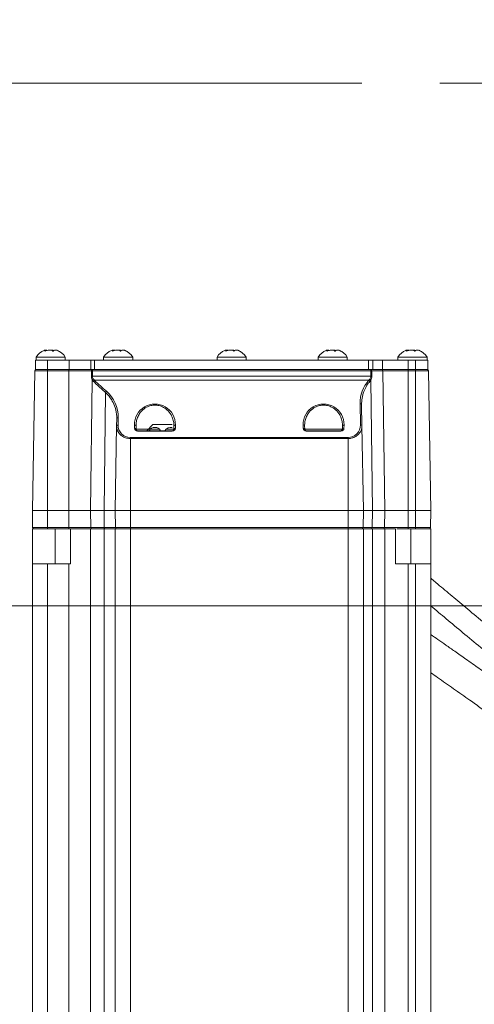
# Model space of a CAD drawing. Header units: millimetres. Extents: x 0 to 8410, y 0 to 5940.
# Tile 25 of 256: x 1047 to 1195, y 1748 to 2069. Entities that reach past the tile are written whole.
import ezdxf

# ---------------------------------------------------------------- set-up
doc = ezdxf.new("R2010")
doc.units = ezdxf.units.MM
doc.header["$LTSCALE"] = 10
doc.linetypes.add('CENTERX2', pattern=[20.32, 12.7, -2.54, 2.54, -2.54])
doc.styles.add('SLDTEXTSTYLE0', font='TXT', dxfattribs={"width": 0.605})
doc.dimstyles.new('SLDDIMSTYLE0', dxfattribs={"dimtxt": 50, "dimasz": 50, "dimexe": 0, "dimexo": 0.0625, "dimgap": 12.5, "dimtad": 1, "dimtoh": 1, "dimdec": 1, "dimrnd": 1e-09, "dimzin": 12, "dimdsep": 46, "dimtxsty": 'SLDTEXTSTYLE0', "dimsah": 1, "dimcen": 0.09, "dimadec": 0, "dimazin": 0, "dimtfac": 1, "dimtofl": 0, "dimtmove": 0, "dimatfit": 3, "dimfxl": 0, "dimfrac": 2, "dimtolj": 1, "dimtzin": 12, "dimarcsym": 0})

# ---------------------------------------------------------------- blocks, each defined once
blk = doc.blocks.new('*D7')
at = {"color": 7, "linetype": 'Continuous', "lineweight": 0}
for p, q in [((1441.19, 2973.04), (715.54, 2973.04)), ((730.54, 2973.04), (730.54, 1878.04)), ((1441.19, 1878.04), (715.54, 1878.04))]:
    blk.add_line(p, q, dxfattribs=at)
for points in [[(730.54, 2973.04), (723.04, 2923.04), (738.04, 2923.04)], [(730.54, 1878.04), (738.04, 1928.04), (723.04, 1928.04)]]:
    blk.add_solid(points, dxfattribs=at)
at = {"color": 7, "linetype": 'Continuous', "lineweight": 0, "insert": (666.09, 2349.16), "char_height": 50, "attachment_point": 1, "rotation": 90, "style": 'SLDTEXTSTYLE0'}
blk.add_mtext('1095', dxfattribs=at)
blk = doc.blocks.new('*D8')
at = {"color": 7, "linetype": 'Continuous', "lineweight": 0}
for p, q in [((1441.19, 1878.04), (715.54, 1878.04)), ((730.54, 1878.04), (730.54, 1383.04)), ((1102.29, 1383.04), (715.54, 1383.04))]:
    blk.add_line(p, q, dxfattribs=at)
for points in [[(730.54, 1878.04), (723.04, 1828.04), (738.04, 1828.04)], [(730.54, 1383.04), (738.04, 1433.04), (723.04, 1433.04)]]:
    blk.add_solid(points, dxfattribs=at)
at = {"color": 7, "linetype": 'Continuous', "lineweight": 0, "insert": (666.09, 1573.26), "char_height": 50, "attachment_point": 1, "rotation": 90, "style": 'SLDTEXTSTYLE0'}
blk.add_mtext('495', dxfattribs=at)
blk = doc.blocks.new('*D9')
at = {"color": 7, "linetype": 'Continuous', "lineweight": 0}
for p, q in [((1441.19, 3305.04), (615.54, 3305.04)), ((630.54, 3305.04), (630.54, 1383.04)), ((1102.29, 1383.04), (615.54, 1383.04))]:
    blk.add_line(p, q, dxfattribs=at)
for points in [[(630.54, 3305.04), (623.04, 3255.04), (638.04, 3255.04)], [(630.54, 1383.04), (638.04, 1433.04), (623.04, 1433.04)]]:
    blk.add_solid(points, dxfattribs=at)
at = {"color": 7, "linetype": 'Continuous', "lineweight": 0, "insert": (566.09, 2267.66), "char_height": 50, "attachment_point": 1, "rotation": 90, "style": 'SLDTEXTSTYLE0'}
blk.add_mtext('1922', dxfattribs=at)

msp = doc.modelspace()

# ---------------------------------------------------------------- linework, layer by layer
at = {"color": 7, "linetype": 'CENTERX2', "lineweight": 0}
msp.add_line((828.51801, 2048.330091), (1659.983376, 2048.330091), dxfattribs=at)
at = {"color": 7, "linetype": 'Continuous', "lineweight": 0}
for p, q in [((1055.401895, 1960.982725), (1055.401895, 1961.219773)), ((1077.401895, 1960.982725), (1077.401895, 1961.219773)), ((1114.401895, 1960.982725), (1114.401895, 1961.219773)), ((1147.401895, 1960.982725), (1147.401895, 1961.219773)), ((1173.401896, 1960.982725), (1173.401896, 1961.219773)), ((1052.190784, 1958.044753), (1052.190784, 1955.044791)), ((1052.190784, 1958.044753), (1056.190792, 1958.044753)), ((1052.440781, 1959.04474), (1052.440781, 1958.044753)), ((1061.940793, 1959.04474), (1052.440781, 1959.04474)), ((1056.190792, 1958.044753), (1063.190792, 1958.044753)), ((1061.940793, 1958.044753), (1061.940793, 1959.04474)), ((1063.190792, 1958.044753), (1070.219461, 1958.044753)), ((1070.219461, 1958.044753), (1071.497414, 1958.044753)), ((1071.497414, 1958.044753), (1160.856206, 1958.044753)), ((1074.440781, 1959.04474), (1074.440781, 1958.044753)), ((1083.940793, 1959.04474), (1074.440781, 1959.04474)), ((1083.940793, 1958.044753), (1083.940793, 1959.04474)), ((1111.440781, 1959.04474), (1111.440781, 1958.044753)), ((1120.940793, 1959.04474), (1111.440781, 1959.04474)), ((1120.940793, 1958.044753), (1120.940793, 1959.04474)), ((1144.440789, 1959.04474), (1144.440789, 1958.044753)), ((1153.940786, 1959.04474), (1144.440789, 1959.04474)), ((1153.940786, 1958.044753), (1153.940786, 1959.04474)), ((1160.856206, 1958.044753), (1162.297029, 1958.044753)), ((1162.297029, 1958.044753), (1165.36678, 1958.044753)), ((1165.36678, 1958.044753), (1173.818905, 1958.044753)), ((1170.440789, 1959.04474), (1170.440789, 1958.044753)), ((1179.940786, 1959.04474), (1170.440789, 1959.04474)), ((1173.818905, 1958.044753), (1176.190782, 1958.044753)), ((1176.190782, 1958.044753), (1180.190783, 1958.044753)), ((1179.940786, 1958.044753), (1179.940786, 1959.04474)), ((1180.190783, 1958.044753), (1180.190783, 1955.044791)), ((1051.985148, 1954.55347), (1051.190782, 1909.044788)), ((1052.190784, 1955.044791), (1056.190792, 1955.044791)), ((1056.190792, 1955.044791), (1063.190792, 1955.044791)), ((1063.190792, 1955.044791), (1070.219461, 1955.044791)), ((1070.219461, 1955.044791), (1071.497414, 1955.044791)), ((1071.497414, 1955.044791), (1160.856206, 1955.044791)), ((1160.856206, 1955.044791), (1162.297029, 1955.044791)), ((1162.297029, 1955.044791), (1165.36678, 1955.044791)), ((1165.36678, 1955.044791), (1173.818905, 1955.044791)), ((1173.818905, 1955.044791), (1176.190782, 1955.044791)), ((1176.190782, 1955.044791), (1180.190783, 1955.044791)), ((1180.396426, 1954.55347), (1181.190785, 1909.044788)), ((1158.588845, 1943.52983), (1158.70988, 1936.595842)), ((1078.671697, 1936.595842), (1078.713093, 1938.96769)), ((1078.671697, 1936.595842), (1078.190792, 1909.044788)), ((1085.012812, 1936.595842), (1085.031319, 1935.536012)), ((1085.531238, 1935.044751), (1096.850339, 1935.044751)), ((1088.540781, 1935.044751), (1090.540785, 1937.044785)), ((1096.848894, 1937.044785), (1090.540785, 1937.044785)), ((1097.350258, 1935.536012), (1097.368765, 1936.595842)), ((1140.012819, 1936.595842), (1140.031312, 1935.536012)), ((1140.531231, 1935.044751), (1151.850339, 1935.044751)), ((1152.350258, 1935.536012), (1152.368758, 1936.595842)), ((1158.70988, 1936.595842), (1159.190785, 1909.044788)), ((1051.190782, 1909.044788), (1056.190792, 1909.044788)), ((1051.286939, 1903.536067), (1051.190782, 1909.044788)), ((1056.190792, 1909.044788), (1063.124794, 1909.044788)), ((1063.124794, 1909.044788), (1070.200253, 1909.044788)), ((1070.200253, 1909.044788), (1074.590791, 1909.044788)), ((1074.590791, 1909.044788), (1078.190792, 1909.044788)), ((1078.190792, 1909.044788), (1083.190787, 1909.044788)), ((1078.286935, 1903.536067), (1078.190792, 1909.044788)), ((1083.190787, 1909.044788), (1154.190782, 1909.044788)), ((1154.190782, 1909.044788), (1159.190785, 1909.044788)), ((1159.094628, 1903.536067), (1159.190785, 1909.044788)), ((1159.190785, 1909.044788), (1162.124116, 1909.044788)), ((1162.124116, 1909.044788), (1166.135158, 1909.044788)), ((1166.135158, 1909.044788), (1173.818905, 1909.044788)), ((1173.818905, 1909.044788), (1176.190782, 1909.044788)), ((1176.190782, 1909.044788), (1181.190785, 1909.044788)), ((1181.094628, 1903.536067), (1181.190785, 1909.044788)), ((1051.190782, 1891.644761), (1051.190782, 1903.044746)), ((1051.786858, 1903.044746), (1051.190782, 1903.044746)), ((1056.190792, 1903.044746), (1051.786858, 1903.044746)), ((1063.124794, 1903.044746), (1056.190792, 1903.044746)), ((1063.340891, 1903.044746), (1063.124794, 1903.044746)), ((1063.690785, 1903.044746), (1063.690785, 1891.644761)), ((1074.590791, 1903.044746), (1070.200253, 1903.044746)), ((1078.786868, 1903.044746), (1074.972276, 1903.044746)), ((1078.190792, 1741.044775), (1078.190792, 1903.044746)), ((1083.190787, 1903.044746), (1078.786868, 1903.044746)), ((1154.190782, 1903.044746), (1083.190787, 1903.044746)), ((1158.594709, 1903.044746), (1154.190782, 1903.044746)), ((1161.70289, 1903.044746), (1158.594709, 1903.044746)), ((1159.190785, 1903.044746), (1159.190785, 1741.044775)), ((1161.858898, 1903.044746), (1161.70289, 1903.044746)), ((1166.135158, 1903.044746), (1162.124116, 1903.044746)), ((1169.690784, 1891.644761), (1169.690784, 1903.044746)), ((1173.818905, 1903.044746), (1170.040209, 1903.044746)), ((1176.190782, 1903.044746), (1173.818905, 1903.044746)), ((1180.594709, 1903.044746), (1176.190782, 1903.044746)), ((1181.190785, 1903.044746), (1180.594709, 1903.044746)), ((1181.190785, 1903.044746), (1181.190785, 1891.644761)), ((1051.190782, 1741.044775), (1051.190782, 1891.644761)), ((1063.124794, 1891.644761), (1056.190792, 1891.644761)), ((1063.690785, 1891.644761), (1063.124794, 1891.644761)), ((1173.818905, 1891.644761), (1176.190782, 1891.644761)), ((1181.190785, 1891.644761), (1181.190785, 1741.044775))]:
    msp.add_line(p, q, dxfattribs=at)
at = {"color": 8, "linetype": 'Continuous', "lineweight": 0}
for p, q in [((1056.190792, 1958.044753), (1056.190792, 1955.044791)), ((1063.190792, 1958.044753), (1063.190792, 1955.044791)), ((1070.219461, 1958.044753), (1070.219461, 1955.044791)), ((1071.497414, 1958.044753), (1071.497414, 1955.044791)), ((1160.856206, 1958.044753), (1160.856206, 1955.044791)), ((1162.297029, 1958.044753), (1162.297029, 1955.044791)), ((1165.36678, 1958.044753), (1165.36678, 1955.044791)), ((1173.818905, 1958.044753), (1173.818905, 1955.044791)), ((1176.190782, 1958.044753), (1176.190782, 1955.044791)), ((1056.190792, 1954.55347), (1051.985148, 1954.55347)), ((1056.190792, 1955.044791), (1056.190792, 1954.55347)), ((1056.190792, 1954.55347), (1056.190792, 1909.044788)), ((1063.124794, 1954.55347), (1056.190792, 1954.55347)), ((1063.124794, 1955.044791), (1063.124794, 1954.55347)), ((1063.124794, 1954.55347), (1063.124794, 1909.044788)), ((1070.451353, 1954.55347), (1063.124794, 1954.55347)), ((1070.790667, 1954.55347), (1070.779044, 1952.852711)), ((1070.790667, 1955.044791), (1070.790667, 1954.55347)), ((1161.575999, 1954.55347), (1070.790667, 1954.55347)), ((1161.575999, 1955.044791), (1161.575999, 1954.55347)), ((1161.588419, 1952.852711), (1161.575999, 1954.55347)), ((1165.524792, 1954.55347), (1161.932152, 1954.55347)), ((1165.524792, 1954.55347), (1166.135158, 1909.044788)), ((1173.818905, 1954.55347), (1165.524792, 1954.55347)), ((1173.818905, 1954.55347), (1173.818905, 1955.044791)), ((1173.818905, 1954.55347), (1173.818905, 1909.044788)), ((1176.190782, 1954.55347), (1173.818905, 1954.55347)), ((1176.190782, 1954.55347), (1176.190782, 1955.044791)), ((1176.190782, 1954.55347), (1176.190782, 1909.044788)), ((1180.396426, 1954.55347), (1176.190782, 1954.55347)), ((1070.726741, 1951.67397), (1070.200253, 1909.044788)), ((1071.132693, 1951.128587), (1070.726741, 1951.67397)), ((1070.779044, 1952.852711), (1161.588419, 1952.852711)), ((1071.08045, 1951.909706), (1071.483213, 1951.4734)), ((1160.915937, 1951.4734), (1071.483213, 1951.4734)), ((1160.915937, 1951.4734), (1161.246206, 1951.832101)), ((1161.599491, 1951.576933), (1161.28416, 1951.128587)), ((1161.599491, 1951.576933), (1162.124116, 1909.044788)), ((1075.020958, 1947.552011), (1074.590791, 1909.044788)), ((1158.209953, 1936.940655), (1158.088926, 1943.874642)), ((1079.213012, 1939.312503), (1079.171616, 1936.940655)), ((1084.531385, 1935.880885), (1084.512893, 1936.940655)), ((1085.031319, 1935.536012), (1089.032058, 1935.536012)), ((1085.531238, 1935.044751), (1085.531238, 1934.898302)), ((1096.850339, 1934.898302), (1085.531238, 1934.898302)), ((1089.712236, 1935.536012), (1092.669327, 1935.536012)), ((1094.812233, 1935.536012), (1097.350258, 1935.536012)), ((1096.850339, 1934.898302), (1096.850339, 1935.044751)), ((1097.868685, 1936.940655), (1097.850177, 1935.880885)), ((1139.531392, 1935.880885), (1139.512885, 1936.940655)), ((1140.031312, 1935.536012), (1152.350258, 1935.536012)), ((1140.531231, 1935.044751), (1140.531231, 1934.898302)), ((1151.850339, 1934.898302), (1140.531231, 1934.898302)), ((1151.850339, 1934.898302), (1151.850339, 1935.044751)), ((1152.868684, 1936.940655), (1152.850184, 1935.880885)), ((1083.190787, 1932.850048), (1083.190787, 1932.505235)), ((1083.190787, 1932.850048), (1154.190782, 1932.850048)), ((1083.190787, 1932.505235), (1083.190787, 1909.044788)), ((1154.190782, 1932.505235), (1083.190787, 1932.505235)), ((1154.190782, 1932.850048), (1154.190782, 1932.505235)), ((1154.190782, 1932.505235), (1154.190782, 1909.044788)), ((1056.190792, 1903.536067), (1056.190792, 1909.044788)), ((1063.124794, 1903.536067), (1063.124794, 1909.044788)), ((1070.268292, 1903.536067), (1070.200253, 1909.044788)), ((1074.652318, 1903.536067), (1074.590791, 1909.044788)), ((1083.190787, 1903.536067), (1083.190787, 1909.044788)), ((1154.190782, 1903.536067), (1154.190782, 1909.044788)), ((1162.056167, 1903.536067), (1162.124116, 1909.044788)), ((1166.061271, 1903.536067), (1166.135158, 1909.044788)), ((1173.818905, 1903.536067), (1173.818905, 1909.044788)), ((1176.190782, 1903.536067), (1176.190782, 1909.044788)), ((1051.286939, 1903.536067), (1056.190792, 1903.536067)), ((1056.190792, 1903.536067), (1063.124794, 1903.536067)), ((1056.190792, 1903.044746), (1056.190792, 1903.536067)), ((1058.69079, 1903.044746), (1058.69079, 1891.644761)), ((1063.124794, 1903.536067), (1070.268292, 1903.536067)), ((1063.124794, 1903.044746), (1063.124794, 1903.536067)), ((1070.200253, 1903.044746), (1070.200253, 1745.644763)), ((1070.268292, 1903.536067), (1074.652318, 1903.536067)), ((1074.590791, 1741.044775), (1074.590791, 1903.044746)), ((1074.652318, 1903.536067), (1078.286935, 1903.536067)), ((1078.286935, 1903.536067), (1083.190787, 1903.536067)), ((1083.190787, 1903.536067), (1154.190782, 1903.536067)), ((1083.190787, 1903.044746), (1083.190787, 1903.536067)), ((1083.190787, 1903.044746), (1083.190787, 1741.044775)), ((1154.190782, 1903.536067), (1159.094628, 1903.536067)), ((1154.190782, 1903.044746), (1154.190782, 1903.536067)), ((1154.190782, 1741.044775), (1154.190782, 1903.044746)), ((1159.094628, 1903.536067), (1162.056167, 1903.536067)), ((1162.056167, 1903.536067), (1166.061271, 1903.536067)), ((1162.124116, 1903.044746), (1162.124116, 1745.644763)), ((1166.061271, 1903.536067), (1173.818905, 1903.536067)), ((1166.135158, 1745.644763), (1166.135158, 1903.044746)), ((1173.818905, 1903.044746), (1173.818905, 1903.536067)), ((1173.818905, 1903.536067), (1176.190782, 1903.536067)), ((1174.690787, 1891.644761), (1174.690787, 1903.044746)), ((1176.190782, 1903.536067), (1181.094628, 1903.536067)), ((1176.190782, 1903.044746), (1176.190782, 1903.536067)), ((1056.190792, 1891.644761), (1056.190792, 1741.044775)), ((1063.124794, 1745.644763), (1063.124794, 1891.644761)), ((1173.818905, 1891.644761), (1173.818905, 1745.589808)), ((1176.190782, 1741.044775), (1176.190782, 1891.644761))]:
    msp.add_line(p, q, dxfattribs=at)
at = {"color": 8, "linetype": 'Continuous', "lineweight": 0, "flags": 128}
for points in [[(1070.439342, 1952.852711), (1070.446405, 1953.85252), (1070.451353, 1954.55347)], [(1161.932152, 1954.55347), (1161.939416, 1953.553662), (1161.944512, 1952.852711)], [(1074.972276, 1903.044746), (1074.910525, 1903.054163), (1074.851114, 1903.081998), (1074.796233, 1903.127238), (1074.747983, 1903.188154), (1074.708167, 1903.262481), (1074.678261, 1903.347418), (1074.659411, 1903.439746), (1074.652318, 1903.536067)]]:
    msp.add_lwpolyline(points, dxfattribs=at)
at = {"color": 7, "linetype": 'Continuous', "lineweight": 0}
for centre, radius, start, end in [((1057.45562, 1955.750612), 6, 113.7634097, 146.69982304), ((1056.925952, 1955.750612), 6, 33.30017696, 66.30230112), ((1079.45562, 1955.750612), 6, 113.7634097, 146.69982304), ((1078.925952, 1955.750612), 6, 33.30017696, 66.30230112), ((1116.45562, 1955.750612), 6, 113.7634097, 146.69982304), ((1115.925952, 1955.750612), 6, 33.30017696, 66.30230112), ((1149.45562, 1955.750612), 6, 113.7634097, 146.69982304), ((1148.925952, 1955.750612), 6, 33.30017696, 66.30230112), ((1175.45562, 1955.750612), 6, 113.7634097, 146.69982304), ((1174.925952, 1955.750612), 6, 33.30017696, 66.30230112), ((1052.485067, 1954.544765), 0.5, 90, 179), ((1179.896504, 1954.544765), 0.5, 1, 90), ((1085.531236, 1935.544765), 0.5, 181, 270), ((1091.190786, 1934.044765), 2.1, 28.43689015, 151.56310985), ((1096.290786, 1934.044765), 2.1, 75.11106799, 151.56310985), ((1096.850336, 1935.544765), 0.5, 270, 359), ((1140.531236, 1935.544765), 0.5, 181, 270), ((1151.850336, 1935.544765), 0.5, 270, 359), ((1051.786865, 1903.544765), 0.5, 181, 270), ((1078.786865, 1903.544765), 0.5, 181, 270), ((1158.594707, 1903.544765), 0.5, 270, 359), ((1180.594707, 1903.544765), 0.5, 270, 359)]:
    msp.add_arc(centre, radius, start, end, dxfattribs=at)
at = {"color": 8, "linetype": 'Continuous', "lineweight": 0}
for centre, radius, start, end in [((1070.887741, 1954.614922), 0.440694, 102.72517692, 188.01564311), ((1070.62101, 1932.425995), 22.128126, 89.5607068, 90.4392932), ((1161.49154, 1954.608822), 0.444075, 352.8397365, 79.03605808), ((1161.754075, 1934.729285), 19.824985, 89.48533838, 90.51466162), ((1165.075511, 1954.598031), 0.451485, 354.33572906, 81.7029993), ((1070.609193, 1930.676011), 22.177351, 89.5611814, 90.4388186), ((1071.455547, 1950.963666), 1.017688, 111.62792761, 135.73660932), ((1071.857305, 1950.74255), 0.821028, 117.10598068, 151.95349724), ((1160.585887, 1950.751925), 0.793385, 28.34330506, 65.41750871), ((1160.866981, 1950.934908), 0.974047, 41.23371667, 67.08718338), ((1161.766466, 1931.021132), 21.832305, 89.53273704, 90.46726296), ((1075.793996, 1947.155676), 0.868717, 121.43640163, 152.85594796), ((1158.154734, 1943.435248), 0.444295, 12.29116622, 98.51787124), ((1079.147123, 1938.873225), 0.444191, 81.46962234, 167.7213402), ((1079.105799, 1936.501274), 0.444283, 81.48069388, 167.71026867), ((1084.578699, 1936.501258), 0.444298, 12.29154243, 98.51749502), ((1084.597198, 1935.441495), 0.444291, 12.28279606, 98.51858025), ((1085.531236, 1935.898318), 1, 181, 270), ((1096.850336, 1935.898318), 1, 270, 359), ((1097.784371, 1935.441504), 0.444281, 81.48206889, 167.71815129), ((1097.802867, 1936.501274), 0.444283, 81.48069388, 167.71026867), ((1139.578691, 1936.501238), 0.444317, 12.29354843, 98.51708541), ((1140.531236, 1935.898318), 1, 181, 270), ((1139.597206, 1935.441514), 0.444272, 12.28079012, 98.5189897), ((1151.850336, 1935.898318), 1, 270, 359), ((1152.784366, 1935.441513), 0.444274, 81.48030977, 167.71911215), ((1152.802873, 1936.501256), 0.4443, 81.48180424, 167.7083601), ((1158.275767, 1936.50126), 0.444297, 12.29124628, 98.51858937), ((1070.708234, 1903.479809), 0.443524, 172.71285924, 258.79070363), ((1161.616334, 1903.479652), 0.443436, 281.25602476, 7.30911173), ((1165.61199, 1903.491505), 0.451485, 278.2970007, 5.66427094)]:
    msp.add_arc(centre, radius, start, end, dxfattribs=at)
for centre, major_axis, start_param, end_param in [((1116.190786, 1995.84113), (0, 62.991059), 2.3523032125, 2.4358469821), ((1169.190786, 1944.06849), (0, 11.105246), 0.8408997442, 1.5882522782), ((1068.190786, 1939.504978), (0, 11.02559), 4.694933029, 5.5774396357), ((1091.190786, 1937.057242), (0, 6.679931), 4.694933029, 7.8714375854), ((1146.190786, 1937.057242), (0, 6.679931), 4.694933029, 7.8714375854), ((1083.190786, 1936.870467), (0, 4.020396), 1.5533403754, 3.1415926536), ((1154.190786, 1936.870467), (0, 4.020396), 3.1415926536, 4.7298449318)]:
    msp.add_ellipse(centre, major_axis=major_axis, ratio=0.9998476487, start_param=start_param, end_param=end_param, dxfattribs=at)
at = {"color": 7, "linetype": 'Continuous', "lineweight": 0}
for points, knots in [([(1055.04163, 1961.234555), (1055.138823, 1961.273802), (1055.337979, 1961.354222), (1055.423975, 1961.265349), (1055.381973, 1961.104141), (1055.31175, 1960.974112), (1055.292357, 1960.938201)], [0, 0, 0, 0, 0.2875707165, 0.5892524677, 0.8865617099, 1, 1, 1, 1]), ([(1055.292357, 1960.938201), (1055.513124, 1961.041804), (1055.95817, 1961.250658), (1056.692731, 1961.348739), (1057.331326, 1961.268448), (1057.730736, 1961.103887), (1057.913986, 1960.974057), (1057.964597, 1960.938201)], [0, 0, 0, 0, 0.2469143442, 0.4977544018, 0.7104318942, 0.9200261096, 1, 1, 1, 1]), ([(1056.116436, 1961.234734), (1056.011424, 1961.275938), (1055.805394, 1961.356781), (1055.476703, 1961.286446), (1055.315543, 1961.251959)], [0, 0, 0, 0, 0.5096893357, 1, 1, 1, 1]), ([(1058.265138, 1961.234734), (1058.060472, 1961.2769), (1057.686477, 1961.353953), (1057.345265, 1961.290229), (1057.190779, 1961.261377)], [0, 0, 0, 0, 0.5472448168, 1, 1, 1, 1]), ([(1057.964597, 1960.938201), (1058.022246, 1961.041805), (1058.138458, 1961.250652), (1058.562953, 1961.34873), (1059.095472, 1961.268479), (1059.539756, 1961.103797), (1059.793081, 1960.974034), (1059.863035, 1960.938201)], [0, 0, 0, 0, 0.2469274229, 0.4977637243, 0.7104393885, 0.9200399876, 1, 1, 1, 1]), ([(1059.863035, 1960.938201), (1059.701091, 1961.040777), (1059.374633, 1961.247559), (1059.068203, 1961.353358), (1059.021224, 1961.287671), (1059.002418, 1961.261377)], [0, 0, 0, 0, 0.3711974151, 0.7482883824, 1, 1, 1, 1]), ([(1077.04163, 1961.234555), (1077.138823, 1961.273802), (1077.337979, 1961.354222), (1077.423975, 1961.265349), (1077.381973, 1961.104141), (1077.31175, 1960.974112), (1077.292357, 1960.938201)], [0, 0, 0, 0, 0.2875707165, 0.5892524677, 0.8865617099, 1, 1, 1, 1]), ([(1077.292357, 1960.938201), (1077.513124, 1961.041804), (1077.958169, 1961.250658), (1078.692733, 1961.348739), (1079.331322, 1961.268445), (1079.730754, 1961.103893), (1079.913992, 1960.974058), (1079.964597, 1960.938201)], [0, 0, 0, 0, 0.246914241, 0.4977541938, 0.7104320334, 0.9200293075, 1, 1, 1, 1]), ([(1078.116435, 1961.234734), (1078.011424, 1961.275938), (1077.805394, 1961.356781), (1077.476703, 1961.286446), (1077.315543, 1961.251959)], [0, 0, 0, 0, 0.5096893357, 1, 1, 1, 1]), ([(1080.265138, 1961.234734), (1080.060471, 1961.2769), (1079.686477, 1961.353953), (1079.345265, 1961.290229), (1079.190779, 1961.261377)], [0, 0, 0, 0, 0.5472448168, 1, 1, 1, 1]), ([(1079.964597, 1960.938201), (1080.022246, 1961.041805), (1080.138458, 1961.250652), (1080.562953, 1961.34873), (1081.095472, 1961.268479), (1081.539756, 1961.103797), (1081.793081, 1960.974034), (1081.863034, 1960.938201)], [0, 0, 0, 0, 0.2469274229, 0.4977637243, 0.7104393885, 0.9200399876, 1, 1, 1, 1]), ([(1081.863034, 1960.938201), (1081.701091, 1961.040777), (1081.374633, 1961.247559), (1081.068203, 1961.353358), (1081.021224, 1961.287671), (1081.002418, 1961.261377)], [0, 0, 0, 0, 0.3711974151, 0.7482883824, 1, 1, 1, 1]), ([(1114.04163, 1961.234555), (1114.138823, 1961.273802), (1114.337979, 1961.354222), (1114.423975, 1961.265349), (1114.381974, 1961.104141), (1114.311751, 1960.974112), (1114.292357, 1960.938201)], [0, 0, 0, 0, 0.2875707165, 0.5892524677, 0.8865617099, 1, 1, 1, 1]), ([(1114.292357, 1960.938201), (1114.513125, 1961.041804), (1114.95817, 1961.250658), (1115.692732, 1961.348739), (1116.331325, 1961.268448), (1116.730736, 1961.103887), (1116.913987, 1960.974057), (1116.964597, 1960.938201)], [0, 0, 0, 0, 0.2469142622, 0.4977541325, 0.71043199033, 0.92002613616, 1, 1, 1, 1]), ([(1115.116436, 1961.234734), (1115.011425, 1961.275938), (1114.805395, 1961.356781), (1114.476704, 1961.286446), (1114.315543, 1961.251959)], [0, 0, 0, 0, 0.5096893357, 1, 1, 1, 1]), ([(1117.265139, 1961.234734), (1117.060472, 1961.2769), (1116.686477, 1961.353953), (1116.345265, 1961.290229), (1116.19078, 1961.261377)], [0, 0, 0, 0, 0.5472448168, 1, 1, 1, 1]), ([(1116.964597, 1960.938201), (1117.022247, 1961.041805), (1117.138459, 1961.250652), (1117.562954, 1961.34873), (1118.095473, 1961.268479), (1118.539756, 1961.103797), (1118.793081, 1960.974034), (1118.863035, 1960.938201)], [0, 0, 0, 0, 0.2469274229, 0.4977637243, 0.7104393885, 0.9200399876, 1, 1, 1, 1]), ([(1118.863035, 1960.938201), (1118.701084, 1961.040777), (1118.374615, 1961.247557), (1118.068206, 1961.353358), (1118.021225, 1961.287672), (1118.002418, 1961.261377)], [0, 0, 0, 0, 0.3712014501, 0.7482887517, 1, 1, 1, 1]), ([(1147.041637, 1961.234555), (1147.138829, 1961.273802), (1147.337981, 1961.354223), (1147.423962, 1961.265348), (1147.381974, 1961.104141), (1147.311751, 1960.974112), (1147.292357, 1960.938201)], [0, 0, 0, 0, 0.2875699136, 0.5892518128, 0.8865614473, 1, 1, 1, 1]), ([(1147.292357, 1960.938201), (1147.513127, 1961.041804), (1147.958175, 1961.250657), (1148.692737, 1961.348739), (1149.331328, 1961.268446), (1149.730743, 1961.103888), (1149.913994, 1960.974057), (1149.964604, 1960.938201)], [0, 0, 0, 0, 0.24691612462, 0.49775571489, 0.71043052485, 0.92002625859, 1, 1, 1, 1]), ([(1148.116428, 1961.234734), (1148.011417, 1961.275939), (1147.805387, 1961.356781), (1147.476701, 1961.286446), (1147.315543, 1961.251959)], [0, 0, 0, 0, 0.5096917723, 1, 1, 1, 1]), ([(1150.265146, 1961.234734), (1150.060474, 1961.276901), (1149.686478, 1961.353953), (1149.345267, 1961.290228), (1149.190787, 1961.261377)], [0, 0, 0, 0, 0.5472575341, 1, 1, 1, 1]), ([(1149.964604, 1960.938201), (1150.022251, 1961.041805), (1150.138457, 1961.250653), (1150.562954, 1961.34873), (1151.095479, 1961.268478), (1151.539763, 1961.1038), (1151.793083, 1960.974034), (1151.863035, 1960.938201)], [0, 0, 0, 0, 0.2469269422, 0.4977634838, 0.7104412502, 0.9200420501, 1, 1, 1, 1]), ([(1151.863035, 1960.938201), (1151.701088, 1961.040777), (1151.374625, 1961.247558), (1151.068202, 1961.353358), (1151.021229, 1961.287671), (1151.002426, 1961.261377)], [0, 0, 0, 0, 0.371199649, 0.7482890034, 1, 1, 1, 1]), ([(1173.041638, 1961.234555), (1173.138829, 1961.273802), (1173.337981, 1961.354222), (1173.423963, 1961.265349), (1173.381975, 1961.10414), (1173.311751, 1960.974111), (1173.292357, 1960.938201)], [0, 0, 0, 0, 0.2875703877, 0.5892527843, 0.8865612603, 1, 1, 1, 1]), ([(1173.292357, 1960.938201), (1173.513127, 1961.041804), (1173.958176, 1961.250657), (1174.692739, 1961.348739), (1175.331328, 1961.268446), (1175.730743, 1961.103888), (1175.913994, 1960.974057), (1175.964605, 1960.938201)], [0, 0, 0, 0, 0.2469158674, 0.4977553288, 0.7104305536, 0.9200262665, 1, 1, 1, 1]), ([(1174.116429, 1961.234734), (1174.011417, 1961.275938), (1173.805387, 1961.356781), (1173.476701, 1961.286446), (1173.315544, 1961.251959)], [0, 0, 0, 0, 0.5096911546, 1, 1, 1, 1]), ([(1176.265139, 1961.234734), (1176.060469, 1961.276901), (1175.686476, 1961.353953), (1175.345268, 1961.290228), (1175.190788, 1961.261377)], [0, 0, 0, 0, 0.5472541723, 1, 1, 1, 1]), ([(1175.964605, 1960.938201), (1176.022251, 1961.041804), (1176.138457, 1961.250653), (1176.562956, 1961.34873), (1177.095472, 1961.268477), (1177.539761, 1961.103802), (1177.793084, 1960.974034), (1177.863035, 1960.938201)], [0, 0, 0, 0, 0.24692677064, 0.49776313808, 0.71043963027, 0.92004240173, 1, 1, 1, 1]), ([(1177.863035, 1960.938201), (1177.701088, 1961.040777), (1177.374624, 1961.247558), (1177.068203, 1961.353358), (1177.02123, 1961.287671), (1177.002426, 1961.261377)], [0, 0, 0, 0, 0.3711997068, 0.7482907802, 1, 1, 1, 1]), ([(1063.690785, 1903.044746), (1063.679972, 1903.044746), (1063.669056, 1903.044746), (1063.303276, 1903.044746), (1063.299809, 1903.044746)], [0, 0, 0, 0, 0.9905196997, 1, 1, 1, 1]), ([(1070.200253, 1903.044746), (1069.249828, 1903.044746), (1067.348976, 1903.044746), (1064.910183, 1903.044746), (1063.690785, 1903.044746)], [0, 0, 0, 0, 0.4999995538, 1, 1, 1, 1]), ([(1078.190792, 1903.044746), (1078.144726, 1903.044746), (1078.052594, 1903.044746), (1077.309497, 1903.044746), (1076.18648, 1903.044746), (1075.122687, 1903.044746), (1074.590791, 1903.044746)], [0, 0, 0, 0, 0.2500000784, 0.4999998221, 0.7500004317, 1, 1, 1, 1]), ([(1083.190787, 1903.044746), (1082.535604, 1903.044746), (1081.225232, 1903.044746), (1079.572504, 1903.044746), (1078.416251, 1903.044746), (1078.265945, 1903.044746), (1078.190792, 1903.044746)], [0, 0, 0, 0, 0.2499992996, 0.500000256, 0.7500004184, 1, 1, 1, 1]), ([(1159.190785, 1903.044746), (1159.115629, 1903.044746), (1158.965317, 1903.044746), (1157.809067, 1903.044746), (1156.156342, 1903.044746), (1154.845969, 1903.044746), (1154.190782, 1903.044746)], [0, 0, 0, 0, 0.2499996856, 0.4999997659, 0.7499998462, 1, 1, 1, 1]), ([(1162.124116, 1903.044746), (1161.686626, 1903.044746), (1160.811644, 1903.044746), (1159.901409, 1903.044746), (1159.301802, 1903.044746), (1159.227791, 1903.044746), (1159.190785, 1903.044746)], [0, 0, 0, 0, 0.2499996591, 0.4999996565, 0.7500000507, 1, 1, 1, 1]), ([(1169.690784, 1903.044746), (1169.021558, 1903.044746), (1167.683108, 1903.044746), (1166.651141, 1903.044746), (1166.135158, 1903.044746)], [0, 0, 0, 0, 0.5000005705, 1, 1, 1, 1]), ([(1056.190792, 1891.644761), (1055.535603, 1891.644761), (1054.225231, 1891.644761), (1052.572505, 1891.644761), (1051.41626, 1891.644761), (1051.265941, 1891.644761), (1051.190782, 1891.644761)], [0, 0, 0, 0, 0.250001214, 0.5000001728, 0.7500001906, 1, 1, 1, 1]), ([(1173.818905, 1891.644761), (1173.107075, 1891.644761), (1171.683416, 1891.644761), (1170.354994, 1891.644761), (1169.690784, 1891.644761)], [0, 0, 0, 0, 0.50000039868, 1, 1, 1, 1]), ([(1176.190782, 1891.644761), (1176.845969, 1891.644761), (1178.15634, 1891.644761), (1179.809068, 1891.644761), (1180.965317, 1891.644761), (1181.115629, 1891.644761), (1181.190785, 1891.644761)], [0, 0, 0, 0, 0.25000029, 0.5000001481, 0.7500002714, 1, 1, 1, 1]), ([(1211.32566, 1861.859963), (1209.457101, 1863.41278), (1205.563235, 1866.648676), (1199.719461, 1871.491271), (1194.023976, 1876.219467), (1188.837804, 1880.542035), (1184.602933, 1884.087653), (1182.14173, 1886.167201), (1181.190785, 1886.970684)], [0, 0, 0, 0, 0.18582635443, 0.38724114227, 0.57529826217, 0.74730304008, 0.90236444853, 1, 1, 1, 1]), ([(1181.190785, 1877.956912), (1181.413339, 1877.769672), (1183.27673, 1876.201955), (1186.994911, 1873.10156), (1192.443203, 1868.569749), (1198.20193, 1863.795286), (1203.8162, 1859.142049), (1207.431031, 1856.132227), (1209.101312, 1854.741499)], [0, 0, 0, 0, 0.0244706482, 0.2048868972, 0.3999770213, 0.6083866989, 0.8190498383, 1, 1, 1, 1]), ([(1207.610622, 1849.970922), (1207.545109, 1850.018603), (1206.569978, 1850.728318), (1204.420369, 1852.271566), (1200.914411, 1854.773833), (1196.894806, 1857.614359), (1192.832161, 1860.469829), (1189.219306, 1863.002761), (1186.178232, 1865.134378), (1183.578108, 1866.957799), (1181.957609, 1868.096989), (1181.190785, 1868.636057)], [0, 0, 0, 0, 0.0077053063, 0.1146906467, 0.2487760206, 0.4109520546, 0.5717989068, 0.707730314, 0.8175811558, 0.9136789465, 1, 1, 1, 1]), ([(1181.190785, 1856.174752), (1181.926566, 1855.65902), (1184.392822, 1853.930342), (1188.653623, 1850.943271), (1193.40879, 1847.592125), (1197.786432, 1844.47812), (1201.560104, 1841.770314), (1204.042737, 1839.946178), (1205.1978, 1839.097485)], [0, 0, 0, 0, 0.0902509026, 0.3025108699, 0.5236723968, 0.6784201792, 0.850382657, 1, 1, 1, 1])]:
    msp.add_open_spline(points, degree=3, knots=knots, dxfattribs=at)
at = {"color": 8, "linetype": 'Continuous', "lineweight": 0}
for points, knots in [([(1070.726741, 1951.67397), (1070.64268, 1951.860178), (1070.480078, 1952.220365), (1070.45261, 1952.646755), (1070.439342, 1952.852711)], [0, 0, 0, 0, 0.5169750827, 1, 1, 1, 1]), ([(1070.779044, 1952.852711), (1070.793849, 1952.686785), (1070.825092, 1952.336619), (1070.992413, 1952.056887), (1071.08045, 1951.909706)], [0, 0, 0, 0, 0.4738493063, 1, 1, 1, 1]), ([(1075.020958, 1947.552011), (1074.808706, 1947.733063), (1073.747198, 1948.638535), (1072.44624, 1949.829712), (1071.402545, 1950.86175), (1071.132693, 1951.128587)], [0, 0, 0, 0, 0.1563368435, 0.7818674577, 1, 1, 1, 1]), ([(1161.28416, 1951.128587), (1161.114864, 1950.920798), (1160.264172, 1949.876683), (1159.328689, 1948.056922), (1158.666719, 1945.691713), (1158.614972, 1944.255141), (1158.588845, 1943.52983)], [0, 0, 0, 0, 0.0911388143, 0.4579608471, 0.726329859, 1, 1, 1, 1]), ([(1161.246206, 1951.832101), (1161.344947, 1951.989638), (1161.515989, 1952.262528), (1161.586413, 1952.642755), (1161.58812, 1952.821401), (1161.588419, 1952.852711)], [0, 0, 0, 0, 0.5297061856, 0.9175732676, 1, 1, 1, 1]), ([(1161.944512, 1952.852711), (1161.929614, 1952.628069), (1161.898358, 1952.156769), (1161.702168, 1951.776139), (1161.599491, 1951.576933)], [0, 0, 0, 0, 0.4766429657, 1, 1, 1, 1]), ([(1078.713093, 1938.96769), (1078.712533, 1939.208854), (1078.709725, 1940.418566), (1078.364286, 1942.37762), (1077.352848, 1944.764889), (1076.201592, 1946.427233), (1075.287995, 1947.297607), (1075.020958, 1947.552011)], [0, 0, 0, 0, 0.0790197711, 0.3963744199, 0.6420394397, 0.8953708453, 1, 1, 1, 1]), ([(1097.368765, 1936.595842), (1097.365496, 1936.840744), (1097.355671, 1937.576562), (1097.114293, 1938.810052), (1096.452232, 1940.386721), (1095.322211, 1941.829619), (1093.769992, 1942.87245), (1092.171454, 1943.381603), (1090.610502, 1943.430403), (1089.039199, 1943.053313), (1087.440145, 1942.162281), (1086.239371, 1940.851803), (1085.479324, 1939.394023), (1085.069405, 1938.021761), (1085.031867, 1937.075949), (1085.012812, 1936.595842)], [0, 0, 0, 0, 0.0408741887, 0.1228085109, 0.2069742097, 0.315431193, 0.396558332, 0.4606794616, 0.5251029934, 0.5832830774, 0.6599318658, 0.7667782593, 0.8423031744, 0.9199511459, 1, 1, 1, 1]), ([(1152.368758, 1936.595842), (1152.365491, 1936.840744), (1152.355675, 1937.576563), (1152.114291, 1938.810052), (1151.452231, 1940.386719), (1150.322219, 1941.829623), (1148.769991, 1942.87245), (1147.171453, 1943.381602), (1145.6105, 1943.430401), (1144.039196, 1943.053319), (1142.440154, 1942.162274), (1141.239364, 1940.851807), (1140.47934, 1939.39402), (1140.069387, 1938.021763), (1140.031866, 1937.075949), (1140.012819, 1936.595842)], [0, 0, 0, 0, 0.04087418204, 0.12280850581, 0.20697420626, 0.31543103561, 0.39655840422, 0.46067981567, 0.52510274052, 0.58328340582, 0.65993170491, 0.76677827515, 0.84230308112, 0.91995118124, 1, 1, 1, 1]), ([(1083.190787, 1932.505235), (1082.852663, 1932.525493), (1082.086289, 1932.571409), (1080.903836, 1932.994017), (1079.733898, 1933.815857), (1078.834029, 1935.072639), (1078.727455, 1936.072651), (1078.671697, 1936.595842)], [0, 0, 0, 0, 0.1202810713, 0.2726219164, 0.4654788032, 0.7203463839, 1, 1, 1, 1]), ([(1158.70988, 1936.595842), (1158.701108, 1936.37384), (1158.670199, 1935.591517), (1158.169564, 1934.425648), (1157.082634, 1933.350736), (1155.890864, 1932.746938), (1154.895841, 1932.524766), (1154.343536, 1932.509467), (1154.190782, 1932.505235)], [0, 0, 0, 0, 0.1191452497, 0.4198618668, 0.6345462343, 0.8030421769, 0.9455263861, 1, 1, 1, 1])]:
    msp.add_open_spline(points, degree=3, knots=knots, dxfattribs=at)

# ---------------------------------------------------------------- dimensions: what is measured, and where the dimension line sits
at = {"color": 7, "linetype": 'Continuous', "lineweight": 0}
for base, p1, p2, picture, middle in [((630.538944, 1383.044765), (1441.190786, 3305.044765), (1102.291642, 1383.044765), '*D9', (630.538944, 2344.044765)), ((730.538944, 1878.044765), (1441.190786, 2973.044765), (1441.190786, 1878.044765), '*D7', (730.538944, 2425.544765)), ((730.538944, 1383.044765), (1441.190786, 1878.044765), (1102.291642, 1383.044765), '*D8', (730.538944, 1630.544765))]:
    dim = msp.add_linear_dim(base=base, p1=p1, p2=p2, angle=90, dimstyle='SLDDIMSTYLE0', dxfattribs=at)
    dim.commit()
    dim.dimension.update_dxf_attribs({"geometry": picture, "text_midpoint": middle, "dimtype": 160})

doc.saveas('drawing.dxf')
